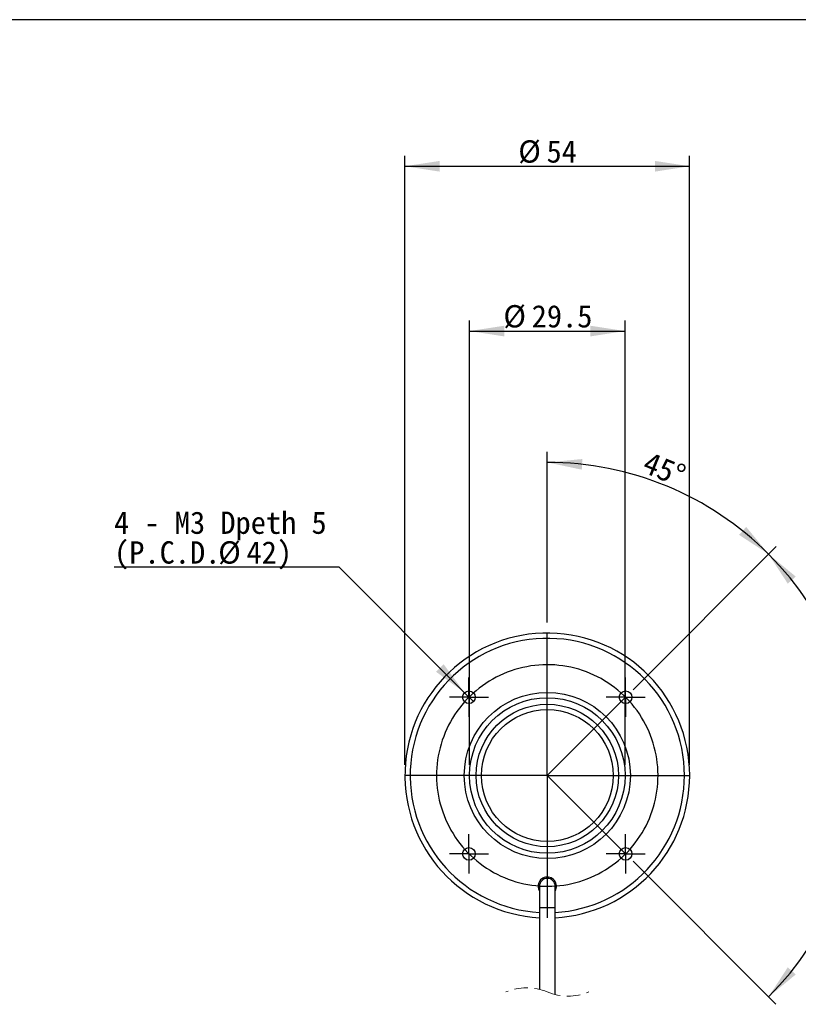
# Model space of a CAD drawing. Header units: millimetres. Extents: x 22 to 587, y 8 to 395.
# Tile 3 of 4: x 280 to 427, y 201 to 388. Entities that reach past the tile are written whole.
import ezdxf

# ---------------------------------------------------------------- set-up
doc = ezdxf.new("R2010")
doc.units = ezdxf.units.MM
doc.header["$LTSCALE"] = 2
doc.linetypes.add('CENTERX2', pattern=[20.32, 12.7, -2.54, 2.54, -2.54])
doc.linetypes.add('HIDDEN', pattern=[1.905, 1.27, -0.635])
doc.layers.add('SLD-0', color=179, linetype='Continuous')
doc.layers.add('図面枠', color=9, linetype='Continuous')
doc.styles.add('SLDTEXTSTYLE1', font='MSGOTHIC.TTC')
doc.dimstyles.new('SLDDIMSTYLE1', dxfattribs={"dimtxt": 4.850694, "dimasz": 6.604, "dimexe": 0, "dimexo": 0.0625, "dimgap": 1.212674, "dimtad": 1, "dimdec": 0, "dimrnd": 1e-09, "dimzin": 12, "dimdsep": 46, "dimtxsty": 'SLDTEXTSTYLE1', "dimsah": 1, "dimcen": 0.09, "dimadec": 0, "dimazin": 3, "dimtfac": 1, "dimtdec": 3, "dimtofl": 0, "dimtmove": 0, "dimatfit": 3, "dimfxl": 1, "dimfrac": 2, "dimtolj": 1, "dimtzin": 12, "dimarcsym": 0})
doc.dimstyles.new('SLDDIMSTYLE2', dxfattribs={"dimtxt": 4.850694, "dimasz": 6.604, "dimexe": 0, "dimexo": 0.0625, "dimgap": 1.212674, "dimtad": 1, "dimdec": 4, "dimlfac": 2, "dimzin": 12, "dimdsep": 46, "dimtxsty": 'SLDTEXTSTYLE1', "dimsah": 1, "dimcen": 0.09, "dimadec": 0, "dimazin": 3, "dimtfac": 1, "dimtdec": 3, "dimtofl": 0, "dimtmove": 0, "dimatfit": 3, "dimfxl": 1, "dimfrac": 2, "dimtolj": 1, "dimtzin": 12, "dimarcsym": 0})
doc.dimstyles.new('SLDDIMSTYLE3', dxfattribs={"dimtxt": 4.850694, "dimasz": 6.604, "dimexe": 0, "dimexo": 0.0625, "dimgap": 1.212674, "dimtad": 0, "dimtih": 1, "dimtoh": 1, "dimdec": 0, "dimrnd": 1e-09, "dimzin": 12, "dimdsep": 46, "dimtxsty": 'SLDTEXTSTYLE1', "dimblk1": 'NONE', "dimsah": 1, "dimcen": 0, "dimadec": 0, "dimazin": 3, "dimtfac": 1, "dimtdec": 3, "dimtmove": 0, "dimatfit": 3, "dimldrblk": 'NONE', "dimfxl": 1, "dimfrac": 2, "dimtolj": 1, "dimtzin": 12, "dimarcsym": 0})

# ---------------------------------------------------------------- blocks, each defined once
blk = doc.blocks.new('SW_BROKEN_VIEW_1')
at = {"color": 0, "linetype": 'CENTERX2'}
for q in [(14.85, 14.85), (14.85, -14.85)]:
    blk.add_line((0, 0), q, dxfattribs=at)
at = {"color": 0, "linetype": 'Continuous', "flags": 128}
blk.add_lwpolyline([(20.08, 6.14), (19.84, 6.87), (19.58, 7.59), (19.29, 8.3), (18.97, 9), (18.63, 9.69), (18.27, 10.36), (17.88, 11.02), (17.46, 11.67), (17.02, 12.3), (16.56, 12.91), (16.08, 13.51), (15.58, 14.08), (15.05, 14.64), (14.51, 15.18), (13.94, 15.7), (13.36, 16.2), (12.76, 16.68), (12.14, 17.13), (11.51, 17.57), (10.86, 17.97), (10.2, 18.36), (9.52, 18.72), (8.83, 19.05), (8.13, 19.36), (7.41, 19.65), (6.69, 19.91), (5.96, 20.14), (5.22, 20.34), (4.47, 20.52), (3.72, 20.67), (2.96, 20.79), (2.2, 20.88), (1.44, 20.95), (0.67, 20.99), (-0.09, 21), (-0.86, 20.98), (-1.63, 20.94), (-2.39, 20.86), (-3.15, 20.76), (-3.91, 20.63), (-4.66, 20.48), (-5.4, 20.29), (-6.14, 20.08), (-6.87, 19.84), (-7.59, 19.58), (-8.3, 19.29), (-9, 18.97), (-9.69, 18.63), (-10.36, 18.27), (-11.02, 17.88), (-11.67, 17.46), (-12.3, 17.02), (-12.91, 16.56), (-13.51, 16.08), (-14.08, 15.58), (-14.64, 15.05), (-15.18, 14.51), (-15.7, 13.94), (-16.2, 13.36), (-16.68, 12.76), (-17.13, 12.14), (-17.57, 11.51), (-17.97, 10.86), (-18.36, 10.2), (-18.72, 9.52), (-19.05, 8.83), (-19.36, 8.13), (-19.65, 7.41), (-19.91, 6.69), (-20.14, 5.96), (-20.34, 5.22), (-20.52, 4.47), (-20.67, 3.72), (-20.79, 2.96), (-20.88, 2.2), (-20.95, 1.44), (-20.99, 0.67), (-21, -0.09), (-20.98, -0.86), (-20.94, -1.63), (-20.86, -2.39), (-20.76, -3.15), (-20.63, -3.91), (-20.48, -4.66), (-20.29, -5.4), (-20.08, -6.14), (-19.84, -6.87), (-19.58, -7.59), (-19.29, -8.3), (-18.97, -9), (-18.63, -9.69), (-18.27, -10.36), (-17.88, -11.02), (-17.46, -11.67), (-17.02, -12.3), (-16.56, -12.91), (-16.08, -13.51), (-15.58, -14.08), (-15.05, -14.64), (-14.51, -15.18), (-13.94, -15.7), (-13.36, -16.2), (-12.76, -16.68), (-12.14, -17.13), (-11.51, -17.57), (-10.86, -17.97), (-10.2, -18.36), (-9.52, -18.72), (-8.83, -19.05), (-8.13, -19.36), (-7.41, -19.65), (-6.69, -19.91), (-5.96, -20.14), (-5.22, -20.34), (-4.47, -20.52), (-3.72, -20.67), (-2.96, -20.79), (-2.2, -20.88), (-1.44, -20.95), (-0.67, -20.99), (0.09, -21), (0.86, -20.98), (1.63, -20.94), (2.39, -20.86), (3.15, -20.76), (3.91, -20.63), (4.66, -20.48), (5.4, -20.29), (6.14, -20.08), (6.87, -19.84), (7.59, -19.58), (8.3, -19.29), (9, -18.97), (9.69, -18.63), (10.36, -18.27), (11.02, -17.88), (11.67, -17.46), (12.3, -17.02), (12.91, -16.56), (13.51, -16.08), (14.08, -15.58), (14.64, -15.05), (15.18, -14.51), (15.7, -13.94), (16.2, -13.36), (16.68, -12.76), (17.13, -12.14), (17.57, -11.51), (17.97, -10.86), (18.36, -10.2), (18.72, -9.52), (19.05, -8.83), (19.36, -8.13), (19.65, -7.41), (19.91, -6.69), (20.14, -5.96), (20.34, -5.22), (20.52, -4.47), (20.67, -3.72), (20.79, -2.96), (20.88, -2.2), (20.95, -1.44), (20.99, -0.67), (21, 0.09), (20.98, 0.86), (20.94, 1.63), (20.86, 2.39), (20.76, 3.15), (20.63, 3.91), (20.48, 4.66), (20.29, 5.4), (20.08, 6.14)], dxfattribs=at)
blk = doc.blocks.new('_D_1')
at = {"layer": 'SLD-0'}
for p, q in [((379.88, 273.77), (379.88, 306.11)), ((396.15, 261.02), (423.26, 288.14))]:
    blk.add_line(p, q, dxfattribs=at)
blk.add_arc((379.88, 244.76), 59.35, 45, 90, dxfattribs=at)
for points in [[(379.88, 304.11), (386.42, 302.73), (386.53, 304.75)], [(421.85, 286.72), (417.6, 291.88), (416.25, 290.37)]]:
    blk.add_solid(points, dxfattribs=at)
at = {"layer": 'SLD-0', "insert": (399.26, 306.3), "char_height": 4.233, "attachment_point": 1, "rotation": 337.5, "style": 'SLDTEXTSTYLE1'}
blk.add_mtext('45°', dxfattribs=at)
blk = doc.blocks.new('_D_2')
at = {"layer": 'SLD-0'}
for p, q in [((396.15, 261.02), (423.25, 288.13)), ((396.15, 228.49), (423.25, 201.39))]:
    blk.add_line(p, q, dxfattribs=at)
blk.add_arc((379.88, 244.76), 59.34, 315, 45, dxfattribs=at)
for points in [[(421.84, 286.72), (425.49, 281.12), (427, 282.47)], [(421.84, 202.8), (427, 207.04), (425.49, 208.4)]]:
    blk.add_solid(points, dxfattribs=at)
at = {"layer": 'SLD-0', "insert": (434.29, 239.11), "char_height": 4.233, "attachment_point": 1, "rotation": 90, "style": 'SLDTEXTSTYLE1'}
blk.add_mtext('90°', dxfattribs=at)
blk = doc.blocks.new('_D_3')
at = {"layer": 'SLD-0'}
for p, q in [((352.88, 246.76), (352.88, 362.25)), ((406.88, 246.76), (406.88, 362.25)), ((352.88, 360.25), (406.88, 360.25))]:
    blk.add_line(p, q, dxfattribs=at)
for points in [[(352.88, 360.25), (359.49, 359.23), (359.49, 361.26)], [(406.88, 360.25), (400.28, 361.26), (400.28, 359.23)]]:
    blk.add_solid(points, dxfattribs=at)
at = {"layer": 'SLD-0', "char_height": 4.233, "attachment_point": 1, "style": 'SLDTEXTSTYLE1'}
for s, insert in [('%%c', (374.38, 365.17)), ('54', (379.74, 365.17))]:
    blk.add_mtext(s, dxfattribs=dict(at, insert=insert))
blk = doc.blocks.new('_D_4')
at = {"layer": 'SLD-0'}
for p, q in [((365.13, 246.76), (365.13, 331.01)), ((394.63, 246.76), (394.63, 331.01)), ((365.13, 329.01), (394.63, 329.01))]:
    blk.add_line(p, q, dxfattribs=at)
for points in [[(365.13, 329.01), (371.74, 327.99), (371.74, 330.02)], [(394.63, 329.01), (388.03, 330.02), (388.03, 327.99)]]:
    blk.add_solid(points, dxfattribs=at)
at = {"layer": 'SLD-0', "char_height": 4.233, "attachment_point": 1, "style": 'SLDTEXTSTYLE1'}
for s, insert in [('%%c', (371.56, 333.93)), ('29.5', (376.92, 333.93))]:
    blk.add_mtext(s, dxfattribs=dict(at, insert=insert))
blk = doc.blocks.new('_D_5')
at = {"layer": 'SLD-0'}
for p, q in [((340.41, 284.23), (297.73, 284.23)), ((364.19, 260.46), (340.41, 284.23)), ((365.88, 258.76), (364.19, 260.46))]:
    blk.add_line(p, q, dxfattribs=at)
blk.add_solid([(364.19, 260.46), (360.23, 265.84), (358.8, 264.41)], dxfattribs=at)
at = {"layer": 'SLD-0', "attachment_point": 1, "style": 'SLDTEXTSTYLE1'}
for s, insert, char_height in [('4 - M3 Dpeth 5', (297.73, 294.8), 4.2333), ('(P.C.D.', (297.73, 289.16), 4.233), ('%%c', (317.48, 289.16), 4.233), ('42)', (322.84, 289.16), 4.233)]:
    blk.add_mtext(s, dxfattribs=dict(at, insert=insert, char_height=char_height))
blk = doc.blocks.new('_None')
blk = doc.blocks.new('SW_CENTERMARKSYMBOL_0')
at = {"layer": 'SLD-0', "color": 0}
for p, q in [((0, 2.5), (0, 3.7)), ((0, 0), (0, 2.5)), ((-2.5, 0), (-3.7, 0)), ((0, 0), (-2.5, 0)), ((0, 0), (0, -2.5)), ((0, 0), (2.5, 0)), ((2.5, 0), (3.7, 0)), ((0, -2.5), (0, -3.7))]:
    blk.add_line(p, q, dxfattribs=at)
blk = doc.blocks.new('SW_CENTERMARKSYMBOL_1')
at = {"layer": 'SLD-0', "color": 0}
for p, q in [((0, 2.5), (0, 3.7)), ((0, 0), (0, 2.5)), ((-2.5, 0), (-3.7, 0)), ((0, 0), (-2.5, 0)), ((0, 0), (0, -2.5)), ((0, 0), (2.5, 0)), ((2.5, 0), (3.7, 0)), ((0, -2.5), (0, -3.7))]:
    blk.add_line(p, q, dxfattribs=at)
blk = doc.blocks.new('SW_CENTERMARKSYMBOL_2')
at = {"layer": 'SLD-0', "color": 0}
for p, q in [((0, 2.5), (0, 3.7)), ((0, 0), (0, 2.5)), ((-2.5, 0), (-3.7, 0)), ((0, 0), (-2.5, 0)), ((0, 0), (0, -2.5)), ((0, 0), (2.5, 0)), ((2.5, 0), (3.7, 0)), ((0, -2.5), (0, -3.7))]:
    blk.add_line(p, q, dxfattribs=at)
blk = doc.blocks.new('SW_CENTERMARKSYMBOL_3')
at = {"layer": 'SLD-0', "color": 0}
for p, q in [((0, 2.5), (0, 3.7)), ((0, 0), (0, 2.5)), ((-2.5, 0), (-3.7, 0)), ((0, 0), (-2.5, 0)), ((0, 0), (0, -2.5)), ((0, 0), (2.5, 0)), ((2.5, 0), (3.7, 0)), ((0, -2.5), (0, -3.7))]:
    blk.add_line(p, q, dxfattribs=at)
blk = doc.blocks.new('SW_CENTERMARKSYMBOL_4')
at = {"layer": 'SLD-0', "color": 0}
for p, q in [((0, 0.02), (0, 27.01)), ((-0.02, 0), (-27.01, 0)), ((0, 0), (-0.01, 0)), ((0, 0), (0, 0.01)), ((0, 0), (0, -0.01)), ((0, 0), (0.01, 0)), ((0.02, 0), (27.01, 0)), ((0, -0.02), (0, -27.01))]:
    blk.add_line(p, q, dxfattribs=at)

msp = doc.modelspace()

# ---------------------------------------------------------------- linework, layer by layer
at = {"color": 7, "linetype": 'Continuous', "lineweight": 25}
for p, q in [((378.383121, 223.758074), (378.383121, 219.758073)), ((381.383121, 219.758073), (381.383121, 223.758074)), ((378.383121, 219.758073), (378.383121, 204.218501)), ((381.383121, 203.233124), (381.383121, 219.758073))]:
    msp.add_line(p, q, dxfattribs=at)
at = {"color": 8, "linetype": 'Continuous', "lineweight": 25}
msp.add_line((378.383121, 219.758073), (381.383121, 219.758073), dxfattribs=at)
at = {"color": 7, "linetype": 'Continuous', "lineweight": 25}
for centre, radius in [((365.033878, 259.607315), 1.2), ((379.883121, 244.758076), 15.75), ((379.883121, 244.758073), 14.75), ((394.732363, 259.607315), 1.2), ((379.883121, 244.758073), 13.5), ((379.883121, 244.758074), 12.5), ((365.033878, 229.908831), 1.2), ((394.732364, 229.908831), 1.2)]:
    msp.add_circle(centre, radius, dxfattribs=at)
for centre, radius, start, end in [((379.883121, 244.758074), 27.000001, 359.99999599, 266.81526122), ((379.883122, 244.758073), 26, 359.99999696, 266.69263619), ((379.883123, 244.758072), 26.999999, 273.18473505, 359.99999912), ((379.88312, 244.758075), 26.000002, 273.30736438, 359.99999305), ((379.883121, 223.758073), 1.75, 328.99730778, 179.99996762), ((379.883121, 223.758073), 1.5, 0.00002668, 179.99997332), ((379.883121, 223.758074), 1.75, 179.99999599, 211.0027219)]:
    msp.add_arc(centre, radius, start, end, dxfattribs=at)
at = {"color": 7, "linetype": 'HIDDEN', "lineweight": 18}
for centre, start, end in [((375.958121, 194.305813), 67.38013505, 112.61986495), ((383.808121, 213.145813), 247.38013505, 292.61986495)]:
    msp.add_arc(centre, 10.205, start, end, dxfattribs=at)
at = {"layer": '図面枠', "color": 179}
msp.add_line((576.028663, 388.03088), (21.999919, 388), dxfattribs=at)

# ---------------------------------------------------------------- block references
at = {"color": 7, "linetype": 'Continuous'}
msp.add_blockref('SW_BROKEN_VIEW_1', (379.883121, 244.758072), dxfattribs=at)
at = {"layer": 'SLD-0'}
for name, p in [('SW_CENTERMARKSYMBOL_4', (379.883121, 244.758072)), ('SW_CENTERMARKSYMBOL_0', (365.033878, 259.607318)), ('SW_CENTERMARKSYMBOL_1', (394.732364, 259.607318)), ('SW_CENTERMARKSYMBOL_2', (365.033878, 229.908832)), ('SW_CENTERMARKSYMBOL_3', (394.732364, 229.908832))]:
    msp.add_blockref(name, p, dxfattribs=at)

# ---------------------------------------------------------------- dimensions: what is measured, and where the dimension line sits
for base, p1, p2, picture, middle in [((406.883121, 360.245367), (352.883121, 244.758074), (406.883121, 244.758074), '_D_3', (379.883121, 360.245367)), ((394.6331210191, 329.0080437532), (365.1331210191, 244.7580735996), (394.6331210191, 244.7580735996), '_D_4', (379.8831210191, 329.0080437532))]:
    dim = msp.add_linear_dim(base=base, p1=p1, p2=p2, text='%%c<>', dimstyle='SLDDIMSTYLE1', dxfattribs=at)
    dim.commit()
    dim.dimension.update_dxf_attribs({"geometry": picture, "text_midpoint": middle, "dimtype": 160})
for base, line1, line2, picture, middle in [((402.594323, 299.587765), ((379.883121, 244.758074), (394.732363, 259.607316)), ((379.883121, 271.768074), (379.883121, 217.748074)), '_D_1', (402.594323, 299.587765)), ((439.220093, 244.758074), ((394.732363, 229.908831), (379.883121, 244.758074)), ((394.732363, 259.607316), (379.883121, 244.758074)), '_D_2', (439.220093, 244.758074))]:
    dim = msp.add_angular_dim_2l(base=base, line1=line1, line2=line2, dimstyle='SLDDIMSTYLE2', dxfattribs=at)
    dim.commit()
    dim.dimension.update_dxf_attribs({"geometry": picture, "text_midpoint": middle, "dimtype": 162})
dim = msp.add_diameter_dim_2p(p1=(365.882407, 258.758788), p2=(364.18535, 260.455844), text='4 - M3 Dpeth 5\\P(P.C.D.%%c42)', dimstyle='SLDDIMSTYLE3', dxfattribs=at)
dim.commit()
dim.dimension.update_dxf_attribs({"geometry": '_D_5', "text_midpoint": (317.48088, 289.874206), "dimtype": 163})

doc.saveas('drawing.dxf')
